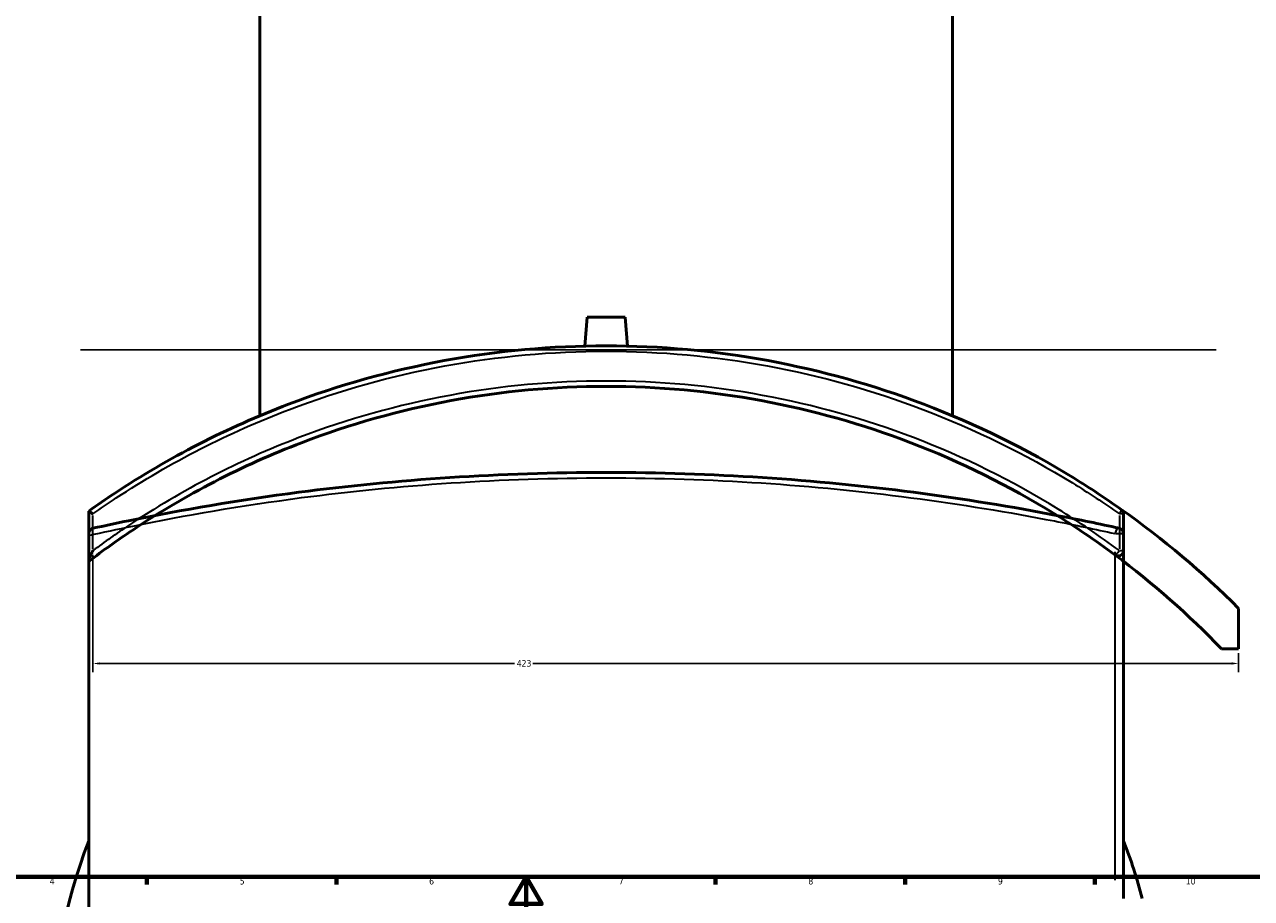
# Model space of a CAD drawing. Header units: millimetres. Extents: x -579 to 1127, y -250 to 921.
# Tile 5 of 11: x 235 to 689, y 12 to 335. Entities that reach past the tile are written whole.
import ezdxf

# ---------------------------------------------------------------- set-up
doc = ezdxf.new("R2010")
doc.units = ezdxf.units.MM
for name, color, linetype, lineweight in [('Border (ANSI)', 7, 'Continuous', 70), ('Dimension (ANSI)', 7, 'Continuous', 25), ('Sketch Geometry (ANSI)', 7, 'Continuous', 25), ('Visible (ANSI)', 7, 'Continuous', 50), ('Visible Narrow (ANSI)', 7, 'Continuous', 35)]:
    doc.layers.add(name, color=color, linetype=linetype, lineweight=lineweight)
doc.styles.add('Note Text (ANSI)', font='tahoma.ttf')
doc.dimstyles.new('Default - mm (ANSI)', dxfattribs={"dimtxt": 2.4, "dimasz": 2.5, "dimexe": 3.175, "dimexo": 1.6002, "dimgap": 0.8, "dimtad": 0, "dimtoh": 1, "dimdec": 0, "dimrnd": 1e-08, "dimzin": 4, "dimdsep": 46, "dimtxsty": 'Note Text (ANSI)', "dimcen": 0.09, "dimdle": 10, "dimclrd": 256, "dimclre": 256, "dimclrt": 5, "dimadec": 1, "dimazin": 1, "dimtfac": 1.27, "dimtofl": 0, "dimtmove": 0, "dimatfit": 3, "dimfxl": 1, "dimtolj": 1, "dimtzin": 4, "dimlwd": -1, "dimlwe": -1, "dimarcsym": 0})

# ---------------------------------------------------------------- blocks, each defined once
blk = doc.blocks.new('Borders Default Border')
at = {"layer": 'Border (ANSI)'}
for p, q in [((280.33, 20), (280.33, 17.2)), ((350.42, 20), (350.42, 17.2)), ((490.58, 20), (490.58, 17.2)), ((560.67, 20), (560.67, 17.2)), ((630.75, 20), (630.75, 17.2))]:
    blk.add_line(p, q, dxfattribs=at)
at = {"layer": 'Border (ANSI)', "flags": 128}
for points in [[(20, 20), (20, 574), (821, 574), (821, 20), (20, 20)], [(420.5, 0), (420.5, 20), (414.73, 10), (426.27, 10), (420.5, 20)]]:
    blk.add_lwpolyline(points, dxfattribs=at)
at = {"layer": 'Border (ANSI)', "color": 5, "true_color": 0x0000ff, "char_height": 2.4, "attachment_point": 7, "style": 'Note Text (ANSI)'}
for s, insert in [('4', (244.45, 17.2)), ('5', (314.67, 17.15)), ('6', (384.69, 17.15)), ('7', (454.8, 17.2)), ('8', (524.84, 17.15)), ('9', (594.92, 17.15)), ('10', (664.35, 17.15))]:
    blk.add_mtext(s, dxfattribs=dict(at, insert=insert))
blk = doc.blocks.new('*D6')
at = {"layer": 'Defpoints', "color": 0, "transparency": 16777216}
for p in [(260.43, 140.63), (683.86, 104.26), (683.86, 98.89)]:
    blk.add_point(p, dxfattribs=at)
at = {"layer": 'Dimension (ANSI)', "transparency": 16777216}
for p, q in [((260.43, 139.03), (260.43, 95.72)), ((683.86, 102.66), (683.86, 95.72)), ((262.93, 98.89), (416.25, 98.89)), ((681.36, 98.89), (423.01, 98.89))]:
    blk.add_line(p, q, dxfattribs=at)
for points in [[(262.93, 99.31), (262.93, 98.48), (260.43, 98.89)], [(681.36, 99.31), (681.36, 98.48), (683.86, 98.89)]]:
    blk.add_solid(points, dxfattribs=at)
at = {"layer": 'Dimension (ANSI)', "color": 5, "transparency": 16777216, "insert": (417.05, 100.14), "char_height": 2.4, "attachment_point": 1, "style": 'Note Text (ANSI)'}
blk.add_mtext('\\A1;423', dxfattribs=at)

msp = doc.modelspace()

# ---------------------------------------------------------------- linework, layer by layer
at = {"layer": 'Sketch Geometry (ANSI)'}
msp.add_line((255.76, 214.81), (675.55, 214.81), dxfattribs=at)
at = {"layer": 'Visible (ANSI)'}
for p, q in [((322.11, 190.48), (322.11, 403.32)), ((578.11, 190.48), (578.11, 403.32)), ((443.11, 226.92), (442.17, 216.22)), ((443.11, 226.92), (457.11, 226.92)), ((457.11, 226.92), (458.04, 216.22)), ((258.86, 155.25), (258.86, 155.24)), ((258.86, 155.24), (258.86, 136.77)), ((641.36, 140.63), (641.36, 154.21)), ((258.86, 146.91), (258.86, 146.2)), ((258.86, -227.16), (258.86, 146.2)), ((641.36, 12.02), (641.36, 146.91)), ((258.86, 136.77), (258.86, 136.61)), ((683.86, 104.26), (683.86, 119.26)), ((677.54, 104.26), (683.86, 104.26))]:
    msp.add_line(p, q, dxfattribs=at)
for centre, radius, start, end in [((450.11, -113.68), 330, 44.9005, 54.7615), ((639.36, 154.21), 2, 0, 54.7615), ((639.36, 146.91), 2, 0, 77.5721), ((639.36, 140.63), 2, 233.3444, 0), ((450.11, -113.68), 315, 43.7785, 53.3444), ((450.11, -40.48), 205, 158.8958, 201.1042), ((450.11, -40.48), 205, 14.8386, 21.1042)]:
    msp.add_arc(centre, radius, start, end, dxfattribs=at)
for points, knots in [([(640.51, 155.85), (634.83, 159.86), (629.02, 163.7), (605.55, 178.15), (586.94, 187.33), (548.95, 201.8), (529.64, 207.22), (490.25, 214.48), (470.18, 216.32), (450.11, 216.32), (430.04, 216.32), (409.97, 214.48), (370.58, 207.22), (351.26, 201.8), (310.02, 186.09), (288.42, 175), (265.15, 159.64), (261.98, 157.47), (258.86, 155.25)], [-43.338199, -43.338199, -43.338199, -43.338199, -41.231279, -41.231279, -35.001724, -35.001724, -29.017441, -29.017441, -23.033153, -23.033153, -23.033153, -17.048866, -17.048866, -11.064583, -11.064583, -3.78512, -3.78512, -2.62313, -2.62313, -2.62313, -2.62313]), ([(258.86, 136.61), (264.15, 140.66), (269.56, 144.53), (294.56, 161.23), (315.53, 172.1), (355.37, 187.34), (373.89, 192.56), (411.64, 199.55), (430.87, 201.32), (450.11, 201.32), (469.34, 201.32), (488.58, 199.55), (526.33, 192.56), (544.84, 187.34), (581.2, 173.43), (598.99, 164.61), (623.45, 149.49), (630.93, 144.41), (638.16, 139.02)], [-46.902084, -46.902084, -46.902084, -46.902084, -44.861312, -44.861312, -37.695672, -37.695672, -31.888712, -31.888712, -26.081746, -26.081746, -26.081746, -20.27478, -20.27478, -14.46782, -14.46782, -8.435728, -8.435728, -5.670368, -5.670368, -5.670368, -5.670368]), ([(639.79, 148.87), (632.49, 150.48), (624.95, 152.04), (600.28, 156.8), (582.33, 159.75), (545.66, 164.51), (526.99, 166.37), (488.91, 168.87), (469.51, 169.52), (450.11, 169.52), (430.71, 169.52), (411.31, 168.87), (373.23, 166.37), (354.56, 164.51), (314.37, 159.29), (293.22, 155.67), (269.12, 150.75), (264.73, 149.82), (260.43, 148.87)], [5.670368, 5.670368, 5.670368, 5.670368, 8.435728, 8.435728, 14.46782, 14.46782, 20.27478, 20.27478, 26.081746, 26.081746, 26.081746, 31.888712, 31.888712, 37.695672, 37.695672, 44.861312, 44.861312, 46.493192, 46.493192, 46.493192, 46.493192]), ([(260.43, 154.21), (260.43, 154.22), (260.42, 154.22), (260.22, 154.33), (260.02, 154.44), (259.66, 154.65), (259.5, 154.74), (259.2, 154.94), (259.07, 155.03), (258.9, 155.16), (258.86, 155.21), (258.86, 155.24)], [-0.2911852, -0.2911852, -0.2911852, -0.2911852, -0.2904728, -0.2904728, -0.2199211, -0.2199211, -0.150749, -0.150749, -0.0716046, -0.0716046, 0, 0, 0, 0]), ([(258.86, 146.91), (258.86, 147.06), (258.87, 147.2), (258.95, 147.54), (259.02, 147.72), (259.24, 148.13), (259.43, 148.34), (259.89, 148.69), (260.15, 148.81), (260.42, 148.87), (260.43, 148.87), (260.43, 148.87)], [-0.5258701, -0.5258701, -0.5258701, -0.5258701, -0.4640567, -0.4640567, -0.3571743, -0.3571743, -0.1812836, -0.1812836, 0, 0, 0.0013928, 0.0013928, 0.0013928, 0.0013928]), ([(258.86, 136.77), (258.86, 136.83), (258.87, 136.93), (258.95, 137.21), (259.02, 137.43), (259.24, 138.03), (259.43, 138.49), (259.89, 139.52), (260.15, 140.08), (260.42, 140.62), (260.43, 140.62), (260.43, 140.63)], [-0.5258701, -0.5258701, -0.5258701, -0.5258701, -0.4640567, -0.4640567, -0.3571743, -0.3571743, -0.1812836, -0.1812836, 0, 0, 0.0013928, 0.0013928, 0.0013928, 0.0013928])]:
    msp.add_open_spline(points, degree=3, knots=knots, dxfattribs=at)
at = {"layer": 'Visible Narrow (ANSI)'}
for p, q in [((641.35, 154.21), (639.92, 154.21)), ((260.43, 141.31), (260.43, 153.54)), ((639.79, 153.54), (639.79, 141.31)), ((638.35, 146.91), (641.35, 146.91)), ((639.92, 140.63), (641.35, 140.63)), ((638.16, 140.17), (638.16, 18.76))]:
    msp.add_line(p, q, dxfattribs=at)
for centre, major_axis, ratio, start_param, end_param in [((639.36, 154.21), (1.15, 1.63), 0.177146, 4.909198, 6.21087), ((639.36, 146.91), (0.43, 1.95), 0.587886, 0.084982, 1.614652), ((639.36, 140.63), (-1.19, -1.6), 0.174093, 0.084982, 1.614652)]:
    msp.add_ellipse(centre, major_axis=major_axis, ratio=ratio, start_param=start_param, end_param=end_param, dxfattribs=at)
for points, knots in [([(260.43, 154.21), (263.27, 156.22), (266.14, 158.17), (289.04, 173.25), (310.55, 184.27), (351.64, 199.88), (370.88, 205.27), (410.12, 212.49), (430.11, 214.32), (450.11, 214.32), (470.1, 214.32), (490.09, 212.49), (529.33, 205.27), (548.58, 199.88), (586.42, 185.51), (604.95, 176.38), (628.34, 162.02), (634.13, 158.2), (639.79, 154.21)], [2.727867, 2.727867, 2.727867, 2.727867, 3.78512, 3.78512, 11.064583, 11.064583, 17.048866, 17.048866, 23.033153, 23.033153, 23.033153, 29.017441, 29.017441, 35.001724, 35.001724, 41.231279, 41.231279, 43.338199, 43.338199, 43.338199, 43.338199]), ([(639.79, 140.63), (632.49, 146.05), (624.95, 151.16), (600.28, 166.38), (582.33, 175.25), (545.66, 189.25), (526.99, 194.5), (488.91, 201.54), (469.51, 203.32), (450.11, 203.32), (430.71, 203.32), (411.31, 201.54), (373.23, 194.5), (354.56, 189.25), (314.37, 173.91), (293.22, 162.98), (269.12, 146.92), (264.73, 143.83), (260.43, 140.63)], [5.670368, 5.670368, 5.670368, 5.670368, 8.435728, 8.435728, 14.46782, 14.46782, 20.27478, 20.27478, 26.081746, 26.081746, 26.081746, 31.888712, 31.888712, 37.695672, 37.695672, 44.861312, 44.861312, 46.493192, 46.493192, 46.493192, 46.493192]), ([(258.86, 146.2), (264.15, 147.39), (269.56, 148.56), (294.56, 153.71), (315.53, 157.32), (355.37, 162.52), (373.89, 164.37), (411.64, 166.87), (430.87, 167.52), (450.11, 167.52), (469.34, 167.52), (488.58, 166.87), (526.33, 164.37), (544.84, 162.52), (581.2, 157.77), (598.99, 154.83), (623.45, 150.08), (630.93, 148.52), (638.16, 146.91)], [-46.902084, -46.902084, -46.902084, -46.902084, -44.861312, -44.861312, -37.695672, -37.695672, -31.888712, -31.888712, -26.081746, -26.081746, -26.081746, -20.27478, -20.27478, -14.46782, -14.46782, -8.435728, -8.435728, -5.670368, -5.670368, -5.670368, -5.670368])]:
    msp.add_open_spline(points, degree=3, knots=knots, dxfattribs=at)

# ---------------------------------------------------------------- block references
msp.add_blockref('Borders Default Border', (0, 0))

# ---------------------------------------------------------------- dimensions: what is measured, and where the dimension line sits
at = {"layer": 'Dimension (ANSI)'}
dim = msp.add_linear_dim(base=(683.86, 98.89), p1=(260.43, 140.63), p2=(683.86, 104.26), angle=180, dimstyle='Default - mm (ANSI)', override={"dimgap": 0.8, "dimtoh": 0, "dimdec": 0, "dimtol": 0, "dimlim": 0, "dimtp": 0, "dimtm": 0, "dimtdec": 2, "dimatfit": 1}, dxfattribs=at)
dim.commit()
dim.dimension.update_dxf_attribs({"geometry": '*D6', "text_midpoint": (419.63, 98.89), "dimtype": 160})

doc.saveas('drawing.dxf')
